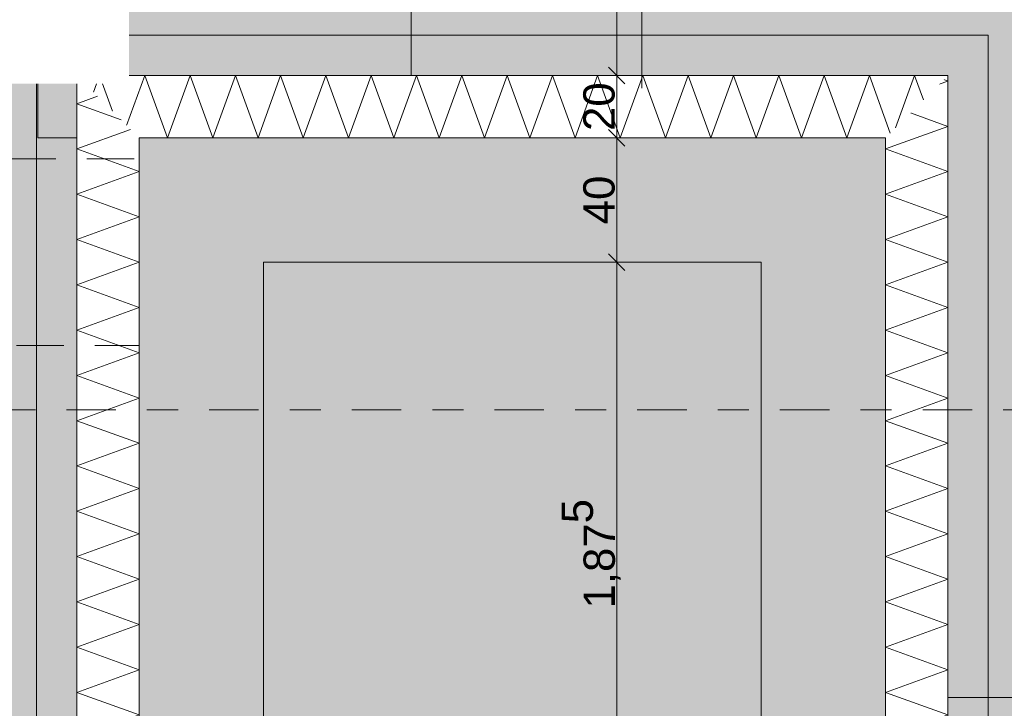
# Model space of a CAD drawing. Header units: metres. Extents: x -273 to 6, y -183 to 13.
# Tile 75 of 256: x -164.68 to -161.51, y -8.13 to -5.92. Entities that reach past the tile are written whole.
import ezdxf

# ---------------------------------------------------------------- set-up
doc = ezdxf.new("R2010")
doc.units = ezdxf.units.M
doc.header["$LTSCALE"] = 0.05
doc.header["$PDMODE"] = 1
doc.header["$PDSIZE"] = -2
doc.linetypes.add('ISO-02 Strichlinie', pattern=[3.81, 3.048, -0.762])
doc.linetypes.add('Linienart-53', pattern=[5.291531, 3.175, -1.058062, 0.352704, -0.705764])
doc.layers.get('0').update_dxf_attribs({"lineweight": 25})
for name, color, linetype, lineweight, true_color in [('00 -Bauelemente -Beton unbewehrt', 7, 'Continuous', 9, 0xf7e06e), ('00 -Bauelemente -Dämmung innen', 7, 'Continuous', 9, 0xff7fe6), ('30 -32 Gründung- 2 Flachgründungen u. Bodenplatten', 7, 'Continuous', 9, 0xff6633), ('70 -72 Beschriftung- 1 Beschriftung allgemein', 7, 'Continuous', 9, 0xff6633), ('70 -76 Bemaßung- 2 Allgemein', 7, 'Continuous', 5, 0x6666cc)]:
    doc.layers.add(name, color=color, linetype=linetype, lineweight=lineweight, true_color=true_color)
for name, color, linetype, lineweight in [('30 -35 Decken- 2 Beläge- Dämmung', 7, 'Continuous', 9), ('70 -71 Achsen- 1 Gebäudeachsen', 7, 'Linienart-53', 18), ('Keine', 7, 'Continuous', 9)]:
    doc.layers.add(name, color=color, linetype=linetype, lineweight=lineweight)
doc.styles.add('Arial', font='arial.ttf')
doc.styles.add('Arial (bold)', font='arialbd.ttf')
doc.dimstyles.new('k+k_klein', dxfattribs={"dimtxt": 0.100689, "dimasz": 0.05302, "dimexe": 0.05, "dimexo": 0.15, "dimgap": 0.005, "dimtad": 1, "dimdec": 3, "dimtxsty": 'Arial', "dimblk": 'VW_SLASH-2', "dimblk1": 'VW_SLASH-2', "dimblk2": 'VW_SLASH-2', "dimcen": 0, "dimdle": 0.025, "dimadec": 3, "dimazin": 0, "dimtfac": 0.75, "dimtdec": 3, "dimtix": 1, "dimtmove": 0, "dimatfit": 0, "dimldrblk": 'VW_FILLEDARROW', "dimfxl": 0.1, "dimfxlon": 1, "dimfrac": 2, "dimtolj": 1, "dimarcsym": 0})

# ---------------------------------------------------------------- blocks, each defined once
blk = doc.blocks.new('Gruppe-2234')
at = {"color": 255, "linetype": 'Continuous', "lineweight": 5}
blk.add_wipeout([(-161.696, -9.172), (-161.696, -6.097), (-161.896, -6.297), (-161.896, -8.972)], dxfattribs=at).dxf.layer = '00 -Bauelemente -Dämmung innen'
blk = doc.blocks.new('Gruppe-2235')
at = {"layer": '00 -Bauelemente -Dämmung innen', "color": 7, "transparency": 33554687, "flags": 128}
for points in [[(-161.7089, -6.11), (-161.696, -6.1147), (-161.7238, -6.1248)], [(-161.7089, -6.11), (-161.696, -6.1147), (-161.7238, -6.1248)], [(-161.8027, -9.0653), (-161.696, -9.0265), (-161.896, -8.9537), (-161.696, -8.8809), (-161.896, -8.8081), (-161.696, -8.7353), (-161.896, -8.6625), (-161.696, -8.5897), (-161.896, -8.5169), (-161.696, -8.4441), (-161.896, -8.3713), (-161.696, -8.2985), (-161.896, -8.2257), (-161.696, -8.1529), (-161.896, -8.0801), (-161.696, -8.0073), (-161.896, -7.9345), (-161.696, -7.8617), (-161.896, -7.789), (-161.696, -7.7162), (-161.896, -7.6434), (-161.696, -7.5706), (-161.896, -7.4978), (-161.696, -7.425), (-161.896, -7.3522), (-161.696, -7.2794), (-161.896, -7.2066), (-161.696, -7.1338), (-161.896, -7.061), (-161.696, -6.9882), (-161.896, -6.9154), (-161.696, -6.8426), (-161.896, -6.7698), (-161.696, -6.697), (-161.896, -6.6243), (-161.696, -6.5515), (-161.896, -6.4787), (-161.696, -6.4059), (-161.896, -6.3331), (-161.696, -6.2603), (-161.8157, -6.2167)]]:
    blk.add_lwpolyline(points, dxfattribs=at)
blk = doc.blocks.new('Gruppe-2236')
at = {"layer": '00 -Bauelemente -Dämmung innen', "color": 7, "linetype": 'Continuous', "lineweight": 9, "transparency": 33554687}
blk.add_line((-161.896, -6.297), (-161.896, -8.972), dxfattribs=at)
blk = doc.blocks.new('Gruppe-2237')
at = {"layer": '00 -Bauelemente -Dämmung innen', "color": 7, "linetype": 'Continuous', "lineweight": 9, "transparency": 33554687}
blk.add_line((-161.696, -9.172), (-161.696, -6.097), dxfattribs=at)
blk = doc.blocks.new('Gruppe-2238')
at = {"layer": '00 -Bauelemente -Dämmung innen', "color": 7, "transparency": 33554687}
for name in ['Gruppe-2237', 'Gruppe-2236']:
    blk.add_blockref(name, (0, 0), dxfattribs=at)
blk = doc.blocks.new('Gruppe-2239')
at = {"layer": '00 -Bauelemente -Dämmung innen', "color": 7}
blk.add_blockref('Gruppe-2234', (0, 0), dxfattribs=at)
at = {"layer": '00 -Bauelemente -Dämmung innen', "color": 7, "transparency": 33554687}
for name in ['Gruppe-2238', 'Gruppe-2235']:
    blk.add_blockref(name, (0, 0), dxfattribs=at)
blk = doc.blocks.new('Gruppe-2240')
at = {"layer": '00 -Bauelemente -Dämmung innen', "color": 7, "transparency": 33554687}
blk.add_blockref('Gruppe-2239', (0, 0), dxfattribs=at)
at = {"layer": '00 -Bauelemente -Dämmung innen', "color": 0, "flags": 1}
for tag in ['prm0_value', 'prm1_value', 'prm2_value', 'prm3_value', 'prm4_value', 'prm5_value', 'prm6_value', 'IFC_UUID', 'instanceID', 'prm0_name', 'prm0_type', 'prm1_name', 'prm1_type', 'prm2_name', 'prm2_type', 'prm3_name', 'prm3_type', 'prm4_name', 'prm4_type', 'prm5_name', 'prm5_type', 'prm6_name', 'prm6_type']:
    blk.add_attdef(tag, (-161.896, -9.172), '', height=0.00018, dxfattribs=at)
blk = doc.blocks.new('Gruppe-2241')
at = {"color": 255, "linetype": 'Continuous', "lineweight": 5}
blk.add_wipeout([(-164.296, -6.297), (-161.896, -6.297), (-161.696, -6.097), (-164.496, -6.097)], dxfattribs=at).dxf.layer = '00 -Bauelemente -Dämmung innen'
blk = doc.blocks.new('Gruppe-2242')
at = {"layer": '00 -Bauelemente -Dämmung innen', "color": 7, "transparency": 33554687, "flags": 128}
for points in [[(-164.4426, -6.1504), (-164.4232, -6.097), (-164.3815, -6.2115)], [(-164.3359, -6.2571), (-164.2776, -6.097), (-164.2048, -6.297), (-164.132, -6.097), (-164.0592, -6.297), (-163.9864, -6.097), (-163.9136, -6.297), (-163.8409, -6.097), (-163.7681, -6.297), (-163.6953, -6.097), (-163.6225, -6.297), (-163.5497, -6.097), (-163.4769, -6.297), (-163.4041, -6.097), (-163.3313, -6.297), (-163.2585, -6.097), (-163.1857, -6.297), (-163.1129, -6.097), (-163.0401, -6.297), (-162.9673, -6.097), (-162.8945, -6.297), (-162.8217, -6.097), (-162.7489, -6.297), (-162.6761, -6.097), (-162.6034, -6.297), (-162.5306, -6.097), (-162.4578, -6.297), (-162.385, -6.097), (-162.3122, -6.297), (-162.2394, -6.097), (-162.1666, -6.297), (-162.0938, -6.097), (-162.021, -6.297), (-161.9482, -6.097), (-161.8809, -6.2819)], [(-161.8636, -6.2647), (-161.8026, -6.097), (-161.7742, -6.1752)], [(-161.8636, -6.2647), (-161.8026, -6.097), (-161.7742, -6.1752)]]:
    blk.add_lwpolyline(points, dxfattribs=at)
blk = doc.blocks.new('Gruppe-2243')
at = {"layer": '00 -Bauelemente -Dämmung innen', "color": 7, "linetype": 'Continuous', "lineweight": 9, "transparency": 33554687}
blk.add_line((-161.696, -6.097), (-164.496, -6.097), dxfattribs=at)
blk = doc.blocks.new('Gruppe-2244')
at = {"layer": '00 -Bauelemente -Dämmung innen', "color": 7, "linetype": 'Continuous', "lineweight": 9, "transparency": 33554687}
blk.add_line((-164.296, -6.297), (-161.896, -6.297), dxfattribs=at)
blk = doc.blocks.new('Gruppe-2245')
at = {"layer": '00 -Bauelemente -Dämmung innen', "color": 7, "transparency": 33554687}
for name in ['Gruppe-2243', 'Gruppe-2244']:
    blk.add_blockref(name, (0, 0), dxfattribs=at)
blk = doc.blocks.new('Gruppe-2246')
at = {"layer": '00 -Bauelemente -Dämmung innen', "color": 7}
blk.add_blockref('Gruppe-2241', (0, 0), dxfattribs=at)
at = {"layer": '00 -Bauelemente -Dämmung innen', "color": 7, "transparency": 33554687}
for name in ['Gruppe-2245', 'Gruppe-2242']:
    blk.add_blockref(name, (0, 0), dxfattribs=at)
blk = doc.blocks.new('Gruppe-2247')
at = {"layer": '00 -Bauelemente -Dämmung innen', "color": 7, "transparency": 33554687}
blk.add_blockref('Gruppe-2246', (0, 0), dxfattribs=at)
at = {"layer": '00 -Bauelemente -Dämmung innen', "color": 0, "flags": 1}
for tag in ['prm0_value', 'prm1_value', 'prm2_value', 'prm3_value', 'prm4_value', 'prm5_value', 'prm6_value', 'IFC_UUID', 'instanceID', 'prm0_name', 'prm0_type', 'prm1_name', 'prm1_type', 'prm2_name', 'prm2_type', 'prm3_name', 'prm3_type', 'prm4_name', 'prm4_type', 'prm5_name', 'prm5_type', 'prm6_name', 'prm6_type']:
    blk.add_attdef(tag, (-164.496, -6.297), '', height=0.00018, dxfattribs=at)
blk = doc.blocks.new('Gruppe-2316')
at = {"color": 255, "linetype": 'Continuous', "lineweight": 5}
blk.add_wipeout([(-164.296, -8.972), (-164.296, -6.297), (-164.496, -6.097), (-164.496, -9.172)], dxfattribs=at).dxf.layer = '00 -Bauelemente -Dämmung innen'
blk = doc.blocks.new('Gruppe-2317')
at = {"layer": '00 -Bauelemente -Dämmung innen', "color": 7, "transparency": 33554687, "flags": 128}
for points in [[(-164.3538, -6.2392), (-164.496, -6.1875), (-164.4297, -6.1634)], [(-164.3538, -6.2392), (-164.496, -6.1875), (-164.4297, -6.1634)], [(-164.3359, -9.0119), (-164.496, -8.9537), (-164.296, -8.8809), (-164.496, -8.8081), (-164.296, -8.7353), (-164.496, -8.6625), (-164.296, -8.5897), (-164.496, -8.5169), (-164.296, -8.4441), (-164.496, -8.3713), (-164.296, -8.2985), (-164.496, -8.2257), (-164.296, -8.1529), (-164.496, -8.0801), (-164.296, -8.0073), (-164.496, -7.9345), (-164.296, -7.8617), (-164.496, -7.789), (-164.296, -7.7162), (-164.496, -7.6434), (-164.296, -7.5706), (-164.496, -7.4978), (-164.296, -7.425), (-164.496, -7.3522), (-164.296, -7.2794), (-164.496, -7.2066), (-164.296, -7.1338), (-164.496, -7.061), (-164.296, -6.9882), (-164.496, -6.9154), (-164.296, -6.8426), (-164.496, -6.7698), (-164.296, -6.697), (-164.496, -6.6243), (-164.296, -6.5515), (-164.496, -6.4787), (-164.296, -6.4059), (-164.496, -6.3331), (-164.323, -6.2701)], [(-164.4426, -9.1187), (-164.496, -9.0992), (-164.3815, -9.0576)]]:
    blk.add_lwpolyline(points, dxfattribs=at)
blk = doc.blocks.new('Gruppe-2318')
at = {"layer": '00 -Bauelemente -Dämmung innen', "color": 7, "linetype": 'Continuous', "lineweight": 9, "transparency": 33554687}
blk.add_line((-164.496, -6.097), (-164.496, -9.172), dxfattribs=at)
blk = doc.blocks.new('Gruppe-2319')
at = {"layer": '00 -Bauelemente -Dämmung innen', "color": 7, "linetype": 'Continuous', "lineweight": 9, "transparency": 33554687}
blk.add_line((-164.296, -8.972), (-164.296, -6.297), dxfattribs=at)
blk = doc.blocks.new('Gruppe-2320')
at = {"layer": '00 -Bauelemente -Dämmung innen', "color": 7, "transparency": 33554687}
for name in ['Gruppe-2318', 'Gruppe-2319']:
    blk.add_blockref(name, (0, 0), dxfattribs=at)
blk = doc.blocks.new('Gruppe-2321')
at = {"layer": '00 -Bauelemente -Dämmung innen', "color": 7}
blk.add_blockref('Gruppe-2316', (0, 0), dxfattribs=at)
at = {"layer": '00 -Bauelemente -Dämmung innen', "color": 7, "transparency": 33554687}
for name in ['Gruppe-2320', 'Gruppe-2317']:
    blk.add_blockref(name, (0, 0), dxfattribs=at)
blk = doc.blocks.new('Gruppe-2322')
at = {"layer": '00 -Bauelemente -Dämmung innen', "color": 7, "transparency": 33554687}
blk.add_blockref('Gruppe-2321', (0, 0), dxfattribs=at)
at = {"layer": '00 -Bauelemente -Dämmung innen', "color": 0, "flags": 1}
for tag in ['prm0_value', 'prm1_value', 'prm2_value', 'prm3_value', 'prm4_value', 'prm5_value', 'prm6_value', 'IFC_UUID', 'instanceID', 'prm0_name', 'prm0_type', 'prm1_name', 'prm1_type', 'prm2_name', 'prm2_type', 'prm3_name', 'prm3_type', 'prm4_name', 'prm4_type', 'prm5_name', 'prm5_type', 'prm6_name', 'prm6_type']:
    blk.add_attdef(tag, (-164.496, -9.172), '', height=0.00018, dxfattribs=at)
blk = doc.blocks.new('Gruppe-2472')
at = {"layer": '70 -71 Achsen- 1 Gebäudeachsen', "transparency": 33554687}
blk.add_line((-179.668, -7.172), (3.826, -7.172), dxfattribs=at)
blk = doc.blocks.new('_FU_2D LP5 (2D)')
at = {"layer": '30 -35 Decken- 2 Beläge- Dämmung', "linetype": 'Continuous', "lineweight": 18, "true_color": 0xd9d9d9}
h = blk.add_hatch(dxfattribs=at)
h.set_pattern_fill('Schraffur grau', color=254, style=0, pattern_type=2)
h.set_pattern_definition([(45, (-170.388402, -7.189444), (0.014142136, -0.014142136), [])])
h.paths.add_polyline_path([(-167.04599996, -9.47204198), (-168.59599996, -9.47204198), (-168.59599996, -8.79704198), (-174.32099996, -8.79704198), (-174.32099996, -9.79704198), (-175.32099996, -9.79704198), (-175.32099996, -11.09704198), (-162.72099996, -11.09704198), (-162.72099996, -8.97204198), (-164.29599996, -8.97204198), (-164.29599996, -6.29704198), (-164.62099996, -6.29704198), (-164.62099996, -0.54704198), (-166.82099996, -0.54704198), (-166.82099996, -4.15204198), (-167.72099996, -4.15204198), (-167.72099996, -7.92204198), (-167.04599996, -7.92204198)])
h = blk.add_hatch(dxfattribs=at)
h.set_pattern_fill('Schraffur grau', color=254, style=0, pattern_type=2)
h.set_pattern_definition([(45, (-163.488402, -4.789444), (0.014142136, -0.014142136), [])])
h.paths.add_polyline_path([(-162.72099996, -6.29704198), (-162.72099996, -5.54704198), (-160.82099996, -5.54704198), (-160.82099996, -0.54704198), (-163.42099996, -0.54704198), (-163.42099996, -6.29704198)])
at = {"layer": '30 -35 Decken- 2 Beläge- Dämmung', "flags": 128}
for points in [[(-167.04599996, -9.47204198), (-168.59599996, -9.47204198), (-168.59599996, -8.79704198), (-174.32099996, -8.79704198), (-174.32099996, -9.79704198), (-175.32099996, -9.79704198), (-175.32099996, -11.09704198), (-162.72099996, -11.09704198), (-162.72099996, -8.97204198), (-164.29599996, -8.97204198), (-164.29599996, -6.29704198), (-164.62099996, -6.29704198), (-164.62099996, -0.54704198), (-166.82099996, -0.54704198), (-166.82099996, -4.15204198), (-167.72099996, -4.15204198), (-167.72099996, -7.92204198), (-167.04599996, -7.92204198)], [(-162.72099996, -6.29704198), (-162.72099996, -5.54704198), (-160.82099996, -5.54704198), (-160.82099996, -0.54704198), (-163.42099996, -0.54704198), (-163.42099996, -6.29704198)]]:
    blk.add_lwpolyline(points, close=True, dxfattribs=at)
at = {"color": 255}
blk.add_wipeout([(-166.82099996, -3.76204198), (-164.62099996, -3.75204198), (-164.62099996, -0.24704198), (-163.42099996, -0.24704198), (-163.42099996, -3.65204198), (-160.82099996, -3.65204198), (-160.82099996, 0.10987974), (-158.75857356, 0.10987974), (-158.75857356, -9.29704198), (-159.25099996, -9.29704198), (-159.25099996, -10.94704198), (-160.82099996, -10.94704198), (-160.82099996, -11.09704198), (-166.94099996, -11.09704198), (-166.94099996, -8.89704198), (-166.84099996, -8.89704198), (-166.84099996, -4.15204198), (-166.82099996, -4.15204198)], dxfattribs=at).dxf.layer = '00 -Bauelemente -Beton unbewehrt'
at = {"layer": '00 -Bauelemente -Beton unbewehrt', "linetype": 'Continuous', "lineweight": 9}
h = blk.add_hatch(dxfattribs=at)
h.set_pattern_fill('Unbew_ Beton1 1mm SRF', style=0, pattern_type=2)
h.set_pattern_definition([(45, (0, 0), (0.088388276, 0.017677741), [0.075, -0.05])])
h.paths.add_polyline_path([(-166.82099996, -3.76204198), (-164.62099996, -3.75204198), (-164.62099996, -0.24704198), (-163.42099996, -0.24704198), (-163.42099996, -3.65204198), (-160.82099996, -3.65204198), (-160.82099996, 0.10987974), (-158.75857356, 0.10987974), (-158.75857356, -9.29704198), (-159.25099996, -9.29704198), (-159.25099996, -10.94704198), (-160.82099996, -10.94704198), (-160.82099996, -11.09704198), (-166.94099996, -11.09704198), (-166.94099996, -8.89704198), (-166.84099996, -8.89704198), (-166.84099996, -4.15204198), (-166.82099996, -4.15204198)])
at = {"layer": 'Keine', "linetype": 'Continuous', "lineweight": 0, "transparency": 33554567}
blk.add_hatch(color=43, dxfattribs=at).paths.add_polyline_path([(-167.04599996, -8.89704198), (-164.29599996, -8.89704198), (-164.29599996, -6.29704198), (-164.62099996, -6.29704198), (-164.62099996, -0.54704198), (-166.82099996, -0.54704198), (-166.82099996, -4.15204198), (-167.72099996, -4.15204198), (-167.72099996, -7.92204198), (-167.04599996, -7.92204198)])
at = {"layer": 'Keine', "linetype": 'Continuous', "lineweight": 0, "transparency": 33554511}
blk.add_hatch(color=43, dxfattribs=at).paths.add_polyline_path([(-160.82099996, -0.54704198), (-163.42099996, -0.54704198), (-163.42099996, -6.29704198), (-161.89599996, -6.29704198), (-161.89599996, -8.09704198), (-160.82099996, -8.09704198)])
at = {"layer": 'Keine', "linetype": 'Continuous', "lineweight": 0, "transparency": 33554610}
h = blk.add_hatch(color=43, dxfattribs=at)
h.paths.add_polyline_path([(-161.56599996, -9.30204198), (-161.56599996, -5.96704198), (-164.62599996, -5.96704198), (-164.62599996, -9.30204198)])
h.paths.add_polyline_path([(-161.89599996, -6.29704198), (-161.89599996, -8.97204198), (-164.29599996, -8.97204198), (-164.29599996, -6.29704198), (-163.89599996, -6.29704198)])
blk.add_hatch(color=43, dxfattribs=at).paths.add_polyline_path([(-163.89599996, -6.69704198), (-162.29599996, -6.69704198), (-162.29599996, -8.57204198), (-163.89599996, -8.57204198)])
at = {"layer": '30 -32 Gründung- 2 Flachgründungen u. Bodenplatten', "flags": 128}
for points in [[(-161.89599996, -9.29704198), (-159.62099996, -9.29704198), (-159.62099996, 0.10987974), (-160.82099996, 0.10987974), (-160.82099996, -8.09704198), (-161.89599996, -8.09704198)], [(-164.62099996, -6.29704198), (-164.62099996, -0.24704198), (-163.42099996, -0.24704198), (-163.42099996, -6.29704198)], [(-162.29599996, -8.57204198), (-163.89599996, -8.57204198), (-163.89599996, -6.69704198), (-162.29599996, -6.69704198)]]:
    blk.add_lwpolyline(points, close=True, dxfattribs=at)
at = {"layer": 'Keine', "flags": 128}
for points in [[(-167.04599996, -8.89704198), (-164.29599996, -8.89704198), (-164.29599996, -6.29704198), (-164.62099996, -6.29704198), (-164.62099996, -0.54704198), (-166.82099996, -0.54704198), (-166.82099996, -4.15204198), (-167.72099996, -4.15204198), (-167.72099996, -7.92204198), (-167.04599996, -7.92204198)], [(-160.82099996, -0.54704198), (-163.42099996, -0.54704198), (-163.42099996, -6.29704198), (-161.89599996, -6.29704198), (-161.89599996, -8.09704198), (-160.82099996, -8.09704198)], [(-161.56599996, -9.30204198), (-161.56599996, -5.96704198), (-164.62599996, -5.96704198), (-164.62599996, -9.30204198)], [(-161.89599996, -6.29704198), (-161.89599996, -8.97204198), (-164.29599996, -8.97204198), (-164.29599996, -6.29704198), (-163.89599996, -6.29704198)], [(-163.89599996, -6.69704198), (-162.29599996, -6.69704198), (-162.29599996, -8.57204198), (-163.89599996, -8.57204198)]]:
    blk.add_lwpolyline(points, close=True, dxfattribs=at)
at = {"layer": '00 -Bauelemente -Dämmung innen', "color": 7}
blk.add_blockref('Gruppe-2240', (0, 0), dxfattribs=at)
blk.add_blockref('Gruppe-2247', (0, 0), dxfattribs=at)
at = {"layer": '30 -32 Gründung- 2 Flachgründungen u. Bodenplatten', "flags": 128}
blk.add_lwpolyline([(-164.29599996, -6.29704198), (-164.29599996, -8.97204198), (-161.89599996, -8.97204198), (-161.89599996, -6.29704198)], close=True, dxfattribs=at)
at = {"layer": '00 -Bauelemente -Dämmung innen', "color": 7}
blk.add_blockref('Gruppe-2322', (0, 0), dxfattribs=at)
at = {"layer": '70 -72 Beschriftung- 1 Beschriftung allgemein', "color": 7}
blk.add_blockref('Gruppe-2472', (0, 0), dxfattribs=at)
at = {"layer": '30 -32 Gründung- 2 Flachgründungen u. Bodenplatten', "linetype": 'ISO-02 Strichlinie', "flags": 128}
blk.add_lwpolyline([(-165.22099996, -6.36504198), (-164.29599996, -6.36504198), (-164.29599996, -6.96504198), (-165.22099996, -6.96504198)], close=True, dxfattribs=at)
blk = doc.blocks.new('Gruppe-2742')
at = {"color": 255}
blk.add_wipeout([(-167.5472, -6.1228), (-164.3282, -6.1228), (-164.3282, -4.4531), (-167.5472, -4.4531)], dxfattribs=at).dxf.layer = '70 -72 Beschriftung- 1 Beschriftung allgemein'
at = {"layer": '70 -72 Beschriftung- 1 Beschriftung allgemein', "insert": (-167.5472, -4.4937), "char_height": 0.151033, "attachment_point": 1, "line_spacing_factor": 0.970891, "style": 'Arial (bold)'}
blk.add_mtext('Bodenplatte{\\fArial|b0|i0|c0|p0;\\P}{\\fArial|b0|i0|c0|p0;\\H0.8333x;C25/30 Ortbeton\\Pd=35cm\\POK= -0,205m\\PUK= -0,555m\\P\\PDruckfeste Wärmedämmung unter BoPla\\Pim 5m Randbereich d = 140mm}', dxfattribs=at)
blk = doc.blocks.new('VW_SLASH-2')
at = {"color": 0, "linetype": 'ByBlock', "lineweight": -2, "transparency": 16777216}
blk.add_line((0.472, 0), (-1, 0), dxfattribs=at)
at = {"color": 0, "lineweight": 5, "transparency": 16777216, "flags": 128}
blk.add_lwpolyline([(0.5, 0.5), (-0.5, -0.5)], dxfattribs=at)
blk = doc.blocks.new('*D3626')
at = {"layer": '70 -76 Bemaßung- 2 Allgemein', "color": 0, "lineweight": -2}
for p, q in [((-162.8604, -0.547), (-162.7104, -0.547)), ((-162.7604, -6.044), (-162.7604, -0.6001)), ((-162.6604, -6.097), (-162.8104, -6.097))]:
    blk.add_line(p, q, dxfattribs=at)
at = {"layer": 'Defpoints', "color": 0}
for p in [(-163.421, -0.547), (-162.7604, -0.547), (-161.696, -6.097)]:
    blk.add_point(p, dxfattribs=at)
at = {"layer": '70 -76 Bemaßung- 2 Allgemein', "color": 0, "lineweight": -2, "xscale": 0.05302001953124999, "yscale": 0.05302001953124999, "zscale": 0.05302001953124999}
for p, rotation in [((-162.7604, -0.547), 90), ((-162.7604, -6.097), 270)]:
    blk.add_blockref('VW_SLASH-2', p, dxfattribs=dict(at, rotation=rotation))
at = {"layer": '70 -76 Bemaßung- 2 Allgemein', "color": 0, "insert": (-162.8257, -3.322), "char_height": 0.10069, "attachment_point": 5, "rotation": 90, "style": 'Arial'}
blk.add_mtext('\\A1;5,55', dxfattribs=at)
blk = doc.blocks.new('VW_FILLEDARROW')
at = {"linetype": 'Continuous', "lineweight": 0, "transparency": 16777216}
blk.add_hatch(color=0, dxfattribs=at).paths.add_polyline_path([(-2.829, 0.758), (0, 0), (-2.829, -0.758)])
at = {"color": 0, "lineweight": 5, "transparency": 16777216, "flags": 128}
blk.add_lwpolyline([(-2.829, 0.758), (0, 0), (-2.829, -0.758)], close=True, dxfattribs=at)
blk = doc.blocks.new('*D3627')
at = {"layer": '70 -76 Bemaßung- 2 Allgemein', "color": 0, "lineweight": -2}
for p, q in [((-162.6604, -6.097), (-162.8104, -6.097)), ((-162.7604, -6.244), (-162.7604, -6.1501)), ((-162.8604, -6.297), (-162.7104, -6.297))]:
    blk.add_line(p, q, dxfattribs=at)
at = {"layer": 'Defpoints', "color": 0}
for p in [(-162.7604, -6.097), (-161.696, -6.097), (-163.421, -6.297)]:
    blk.add_point(p, dxfattribs=at)
at = {"layer": '70 -76 Bemaßung- 2 Allgemein', "color": 0, "lineweight": -2, "xscale": 0.05302001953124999, "yscale": 0.05302001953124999, "zscale": 0.05302001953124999}
for p, rotation in [((-162.7604, -6.097), 90), ((-162.7604, -6.297), 270)]:
    blk.add_blockref('VW_SLASH-2', p, dxfattribs=dict(at, rotation=rotation))
at = {"layer": '70 -76 Bemaßung- 2 Allgemein', "color": 0, "insert": (-162.8168, -6.197), "char_height": 0.10069, "attachment_point": 5, "rotation": 90, "style": 'Arial'}
blk.add_mtext('\\A1;20', dxfattribs=at)
blk = doc.blocks.new('*D3628')
at = {"layer": '70 -76 Bemaßung- 2 Allgemein', "color": 0, "lineweight": -2}
for p, q in [((-162.8604, -6.297), (-162.7104, -6.297)), ((-162.7604, -6.644), (-162.7604, -6.3501)), ((-162.8604, -6.697), (-162.7104, -6.697))]:
    blk.add_line(p, q, dxfattribs=at)
at = {"layer": 'Defpoints', "color": 0}
for p in [(-163.421, -6.297), (-162.7604, -6.297), (-163.3982, -6.697)]:
    blk.add_point(p, dxfattribs=at)
at = {"layer": '70 -76 Bemaßung- 2 Allgemein', "color": 0, "lineweight": -2, "xscale": 0.05302001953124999, "yscale": 0.05302001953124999, "zscale": 0.05302001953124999}
for p, rotation in [((-162.7604, -6.297), 90), ((-162.7604, -6.697), 270)]:
    blk.add_blockref('VW_SLASH-2', p, dxfattribs=dict(at, rotation=rotation))
at = {"layer": '70 -76 Bemaßung- 2 Allgemein', "color": 0, "insert": (-162.8168, -6.497), "char_height": 0.10069, "attachment_point": 5, "rotation": 90, "style": 'Arial'}
blk.add_mtext('\\A1;40', dxfattribs=at)
blk = doc.blocks.new('*D3629')
at = {"layer": '70 -76 Bemaßung- 2 Allgemein', "color": 0, "lineweight": -2}
for p, q in [((-162.8604, -6.697), (-162.7104, -6.697)), ((-162.7604, -8.519), (-162.7604, -6.7501)), ((-162.8604, -8.572), (-162.7104, -8.572))]:
    blk.add_line(p, q, dxfattribs=at)
at = {"layer": 'Defpoints', "color": 0}
for p in [(-163.3982, -6.697), (-162.7604, -6.697), (-163.3982, -8.572)]:
    blk.add_point(p, dxfattribs=at)
at = {"layer": '70 -76 Bemaßung- 2 Allgemein', "color": 0, "lineweight": -2, "xscale": 0.05302001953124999, "yscale": 0.05302001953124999, "zscale": 0.05302001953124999}
for p, rotation in [((-162.7604, -6.697), 90), ((-162.7604, -8.572), 270)]:
    blk.add_blockref('VW_SLASH-2', p, dxfattribs=dict(at, rotation=rotation))
at = {"layer": '70 -76 Bemaßung- 2 Allgemein', "color": 0, "insert": (-162.8426, -7.6345), "char_height": 0.100689, "attachment_point": 5, "rotation": 90, "style": 'Arial'}
blk.add_mtext('\\A1;1,87\\S5^ ;', dxfattribs=at)
blk = doc.blocks.new('*D3864')
at = {"layer": '70 -76 Bemaßung- 2 Allgemein', "color": 0, "lineweight": -2}
for p, q in [((-167.046, -10.5369), (-167.046, -10.6869)), ((-164.496, -10.5369), (-164.496, -10.6869)), ((-164.549, -10.6369), (-166.993, -10.6369))]:
    blk.add_line(p, q, dxfattribs=at)
at = {"layer": 'Defpoints', "color": 0}
for p in [(-167.046, -7.922), (-164.496, -9.172), (-167.046, -10.6369)]:
    blk.add_point(p, dxfattribs=at)
at = {"layer": '70 -76 Bemaßung- 2 Allgemein', "color": 0, "lineweight": -2, "xscale": 0.05302001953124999, "yscale": 0.05302001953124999, "zscale": 0.05302001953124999, "rotation": 180}
blk.add_blockref('VW_SLASH-2', (-167.046, -10.6369), dxfattribs=at)
at = {"layer": '70 -76 Bemaßung- 2 Allgemein', "color": 0, "lineweight": -2, "xscale": 0.05302001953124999, "yscale": 0.05302001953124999, "zscale": 0.05302001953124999}
blk.add_blockref('VW_SLASH-2', (-164.496, -10.6369), dxfattribs=at)
at = {"layer": '70 -76 Bemaßung- 2 Allgemein', "color": 0, "insert": (-165.771, -10.5715), "char_height": 0.10069, "attachment_point": 5, "style": 'Arial'}
blk.add_mtext('\\A1;2,55', dxfattribs=at)
blk = doc.blocks.new('*D3865')
at = {"layer": '70 -76 Bemaßung- 2 Allgemein', "color": 0, "lineweight": -2}
for p, q in [((-164.496, -10.5369), (-164.496, -10.6869)), ((-164.296, -10.5369), (-164.296, -10.6869)), ((-164.349, -10.6369), (-164.443, -10.6369))]:
    blk.add_line(p, q, dxfattribs=at)
at = {"layer": 'Defpoints', "color": 0}
for p in [(-164.296, -7.0395), (-164.496, -9.172), (-164.496, -10.6369)]:
    blk.add_point(p, dxfattribs=at)
at = {"layer": '70 -76 Bemaßung- 2 Allgemein', "color": 0, "lineweight": -2, "xscale": 0.05302001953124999, "yscale": 0.05302001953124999, "zscale": 0.05302001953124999, "rotation": 180}
blk.add_blockref('VW_SLASH-2', (-164.496, -10.6369), dxfattribs=at)
at = {"layer": '70 -76 Bemaßung- 2 Allgemein', "color": 0, "lineweight": -2, "xscale": 0.05302001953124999, "yscale": 0.05302001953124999, "zscale": 0.05302001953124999}
blk.add_blockref('VW_SLASH-2', (-164.296, -10.6369), dxfattribs=at)
at = {"layer": '70 -76 Bemaßung- 2 Allgemein', "color": 0, "insert": (-164.396, -10.5805), "char_height": 0.10069, "attachment_point": 5, "style": 'Arial'}
blk.add_mtext('\\A1;20', dxfattribs=at)
blk = doc.blocks.new('*D3866')
at = {"layer": '70 -76 Bemaßung- 2 Allgemein', "color": 0, "lineweight": -2}
for p, q in [((-164.296, -10.5369), (-164.296, -10.6869)), ((-163.896, -10.5369), (-163.896, -10.6869)), ((-163.949, -10.6369), (-164.243, -10.6369))]:
    blk.add_line(p, q, dxfattribs=at)
at = {"layer": 'Defpoints', "color": 0}
for p in [(-164.296, -7.0395), (-163.896, -7.1312), (-164.296, -10.6369)]:
    blk.add_point(p, dxfattribs=at)
at = {"layer": '70 -76 Bemaßung- 2 Allgemein', "color": 0, "lineweight": -2, "xscale": 0.05302001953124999, "yscale": 0.05302001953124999, "zscale": 0.05302001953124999, "rotation": 180}
blk.add_blockref('VW_SLASH-2', (-164.296, -10.6369), dxfattribs=at)
at = {"layer": '70 -76 Bemaßung- 2 Allgemein', "color": 0, "lineweight": -2, "xscale": 0.05302001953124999, "yscale": 0.05302001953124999, "zscale": 0.05302001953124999}
blk.add_blockref('VW_SLASH-2', (-163.896, -10.6369), dxfattribs=at)
at = {"layer": '70 -76 Bemaßung- 2 Allgemein', "color": 0, "insert": (-164.096, -10.5805), "char_height": 0.10069, "attachment_point": 5, "style": 'Arial'}
blk.add_mtext('\\A1;40', dxfattribs=at)
blk = doc.blocks.new('*D3867')
at = {"layer": '70 -76 Bemaßung- 2 Allgemein', "color": 0, "lineweight": -2}
for p, q in [((-163.896, -10.5369), (-163.896, -10.6869)), ((-162.296, -10.5369), (-162.296, -10.6869)), ((-162.349, -10.6369), (-163.843, -10.6369))]:
    blk.add_line(p, q, dxfattribs=at)
at = {"layer": 'Defpoints', "color": 0}
for p in [(-162.296, -7.0506), (-163.896, -7.1312), (-163.896, -10.6369)]:
    blk.add_point(p, dxfattribs=at)
at = {"layer": '70 -76 Bemaßung- 2 Allgemein', "color": 0, "lineweight": -2, "xscale": 0.05302001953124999, "yscale": 0.05302001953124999, "zscale": 0.05302001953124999, "rotation": 180}
blk.add_blockref('VW_SLASH-2', (-163.896, -10.6369), dxfattribs=at)
at = {"layer": '70 -76 Bemaßung- 2 Allgemein', "color": 0, "lineweight": -2, "xscale": 0.05302001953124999, "yscale": 0.05302001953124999, "zscale": 0.05302001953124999}
blk.add_blockref('VW_SLASH-2', (-162.296, -10.6369), dxfattribs=at)
at = {"layer": '70 -76 Bemaßung- 2 Allgemein', "color": 0, "insert": (-163.096, -10.5715), "char_height": 0.10069, "attachment_point": 5, "style": 'Arial'}
blk.add_mtext('\\A1;1,60', dxfattribs=at)
blk = doc.blocks.new('*D3868')
at = {"layer": '70 -76 Bemaßung- 2 Allgemein', "color": 0, "lineweight": -2}
for p, q in [((-162.296, -10.5369), (-162.296, -10.6869)), ((-161.896, -10.5369), (-161.896, -10.6869)), ((-161.949, -10.6369), (-162.243, -10.6369))]:
    blk.add_line(p, q, dxfattribs=at)
at = {"layer": 'Defpoints', "color": 0}
for p in [(-162.296, -7.0506), (-161.896, -7.0506), (-162.296, -10.6369)]:
    blk.add_point(p, dxfattribs=at)
at = {"layer": '70 -76 Bemaßung- 2 Allgemein', "color": 0, "lineweight": -2, "xscale": 0.05302001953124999, "yscale": 0.05302001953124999, "zscale": 0.05302001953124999, "rotation": 180}
blk.add_blockref('VW_SLASH-2', (-162.296, -10.6369), dxfattribs=at)
at = {"layer": '70 -76 Bemaßung- 2 Allgemein', "color": 0, "lineweight": -2, "xscale": 0.05302001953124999, "yscale": 0.05302001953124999, "zscale": 0.05302001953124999}
blk.add_blockref('VW_SLASH-2', (-161.896, -10.6369), dxfattribs=at)
at = {"layer": '70 -76 Bemaßung- 2 Allgemein', "color": 0, "insert": (-162.096, -10.5805), "char_height": 0.10069, "attachment_point": 5, "style": 'Arial'}
blk.add_mtext('\\A1;40', dxfattribs=at)
blk = doc.blocks.new('*D3869')
at = {"layer": '70 -76 Bemaßung- 2 Allgemein', "color": 0, "lineweight": -2}
for p, q in [((-161.896, -10.5369), (-161.896, -10.6869)), ((-161.696, -10.5369), (-161.696, -10.6869)), ((-161.749, -10.6369), (-161.843, -10.6369))]:
    blk.add_line(p, q, dxfattribs=at)
at = {"layer": 'Defpoints', "color": 0}
for p in [(-161.896, -7.0506), (-161.696, -9.172), (-161.896, -10.6369)]:
    blk.add_point(p, dxfattribs=at)
at = {"layer": '70 -76 Bemaßung- 2 Allgemein', "color": 0, "lineweight": -2, "xscale": 0.05302001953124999, "yscale": 0.05302001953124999, "zscale": 0.05302001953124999, "rotation": 180}
blk.add_blockref('VW_SLASH-2', (-161.896, -10.6369), dxfattribs=at)
at = {"layer": '70 -76 Bemaßung- 2 Allgemein', "color": 0, "lineweight": -2, "xscale": 0.05302001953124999, "yscale": 0.05302001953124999, "zscale": 0.05302001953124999}
blk.add_blockref('VW_SLASH-2', (-161.696, -10.6369), dxfattribs=at)
at = {"layer": '70 -76 Bemaßung- 2 Allgemein', "color": 0, "insert": (-161.796, -10.5805), "char_height": 0.10069, "attachment_point": 5, "style": 'Arial'}
blk.add_mtext('\\A1;20', dxfattribs=at)
blk = doc.blocks.new('Gruppe-2815')
at = {"layer": '70 -76 Bemaßung- 2 Allgemein'}
for base, p1, p2, text, picture, middle in [((-162.76042448, -0.54704198), (-161.69599996, -6.09704198), (-163.42099996, -0.54704198), '5,55', '*D3626', (-162.82568664, -3.32204198)), ((-162.76042448, -6.09704198), (-163.42099996, -6.29704198), (-161.69599996, -6.09704198), '20', '*D3627', (-162.81682604, -6.19704198)), ((-162.76042448, -6.29704198), (-163.39816652, -6.69704198), (-163.42099996, -6.29704198), '40', '*D3628', (-162.81682604, -6.49704198)), ((-162.76042448, -6.69704198), (-163.39816652, -8.57204198), (-163.39816652, -6.69704198), '1,87\\S5^ ;', '*D3629', (-162.84261911, -7.63454198))]:
    dim = blk.add_linear_dim(base=base, p1=p1, p2=p2, angle=270, text=text, dimstyle='k+k_klein', override={"dimtxt": 0.100689, "dimgap": 0.005, "dimdec": 8, "dimpost": '<>', "dimtxsty": 'Arial', "dimtmove": 2}, dxfattribs=at)
    dim.commit()
    dim.dimension.update_dxf_attribs({"geometry": picture, "text_midpoint": middle})
blk = doc.blocks.new('Gruppe-2828')
at = {"layer": '70 -76 Bemaßung- 2 Allgemein'}
for base, p1, p2, text, picture, middle in [((-164.49599996, -10.63694938), (-164.29599996, -7.03948714), (-164.49599996, -9.17204198), '20', '*D3865', (-164.39599996, -10.58054782)), ((-164.29599996, -10.63694938), (-163.89599996, -7.13116741), (-164.29599996, -7.03948714), '40', '*D3866', (-164.09599996, -10.58054782)), ((-163.89599996, -10.63694938), (-162.29599996, -7.05061703), (-163.89599996, -7.13116741), '1,60', '*D3867', (-163.09599996, -10.57148584)), ((-162.29599996, -10.63694938), (-161.89599996, -7.05061703), (-162.29599996, -7.05061703), '40', '*D3868', (-162.09599996, -10.58054782)), ((-161.89599996, -10.63694938), (-161.69599996, -9.17204198), (-161.89599996, -7.05061703), '20', '*D3869', (-161.79599996, -10.58054782)), ((-167.04599996, -10.63694938), (-164.49599996, -9.17204198), (-167.04599996, -7.92204198), '2,55', '*D3864', (-165.77099996, -10.57148584))]:
    dim = blk.add_linear_dim(base=base, p1=p1, p2=p2, text=text, dimstyle='k+k_klein', override={"dimtxt": 0.100689, "dimgap": 0.005, "dimdec": 8, "dimpost": '<>', "dimtxsty": 'Arial', "dimtmove": 2}, dxfattribs=at)
    dim.commit()
    dim.dimension.update_dxf_attribs({"geometry": picture, "text_midpoint": middle})
blk = doc.blocks.new('_FU_2D Bemaßung_ Beschriftung (3D)')
at = {"layer": '70 -72 Beschriftung- 1 Beschriftung allgemein'}
blk.add_line((-162.68, -5.04048755), (-162.68, -6.13735712), dxfattribs=at)
at = {"layer": '70 -72 Beschriftung- 1 Beschriftung allgemein', "color": 7}
blk.add_blockref('Gruppe-2742', (0, 0), dxfattribs=at)
at = {"layer": '70 -76 Bemaßung- 2 Allgemein'}
for name in ['Gruppe-2815', 'Gruppe-2828']:
    blk.add_blockref(name, (0, 0), dxfattribs=at)

msp = doc.modelspace()

# ---------------------------------------------------------------- block references
at = {"layer": 'Keine', "color": 1}
msp.add_blockref('_FU_2D LP5 (2D)', (0, 0), dxfattribs=at)

# ---------------------------------------------------------------- next in the draw order: block references
msp.add_blockref('_FU_2D Bemaßung_ Beschriftung (3D)', (0, 0), dxfattribs=at)

doc.saveas('drawing.dxf')
